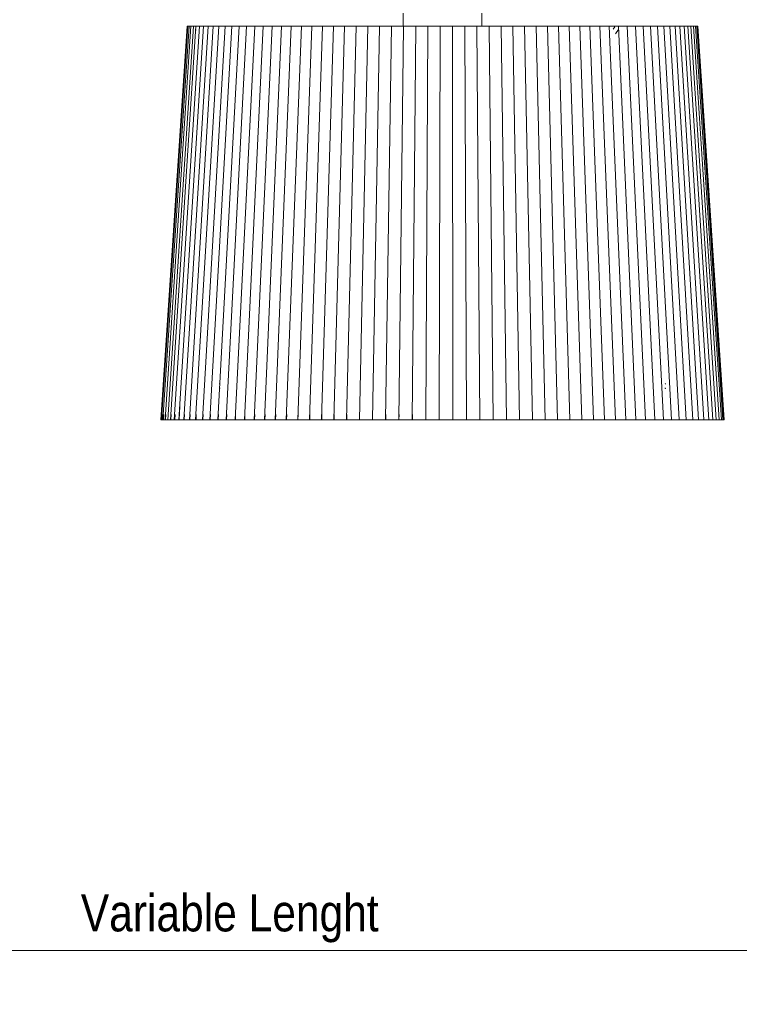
# Model space of a CAD drawing. Header units: millimetres. Extents: x 5395 to 10087, y 397 to 7363.
# Tile 6 of 14: x 6408 to 7047, y 397 to 1273. Entities that reach past the tile are written whole.
import ezdxf

# ---------------------------------------------------------------- set-up
doc = ezdxf.new("R2010")
doc.units = ezdxf.units.MM
doc.linetypes.add('Dash', pattern=[6, 3, -3])
doc.layers.add('A-ANNO-DIMS', color=7, linetype='Dash', lineweight=9, true_color=0xd2d2d2)
doc.layers.add('A-ANNO-DIMS-15', color=7, linetype='Continuous', lineweight=9)
doc.layers.add('E-LITE-EQPM', color=7, linetype='Continuous', lineweight=20)
doc.styles.add('Arial Narrow', font='ARIALN.TTF', dxfattribs={"height": 33})
doc.dimstyles.new('FARO_-_2_2mm_Arial_Narrow_mm_Inch_Left', dxfattribs={"dimscale": 304.8, "dimtxt": 33.773222, "dimasz": 0, "dimexe": 0.147638, "dimexo": 0.0625, "dimgap": 0.024606, "dimtad": 1, "dimdec": 0, "dimzin": 0, "dimdsep": 46, "dimtxsty": 'Arial Narrow', "dimblk1": 'NONE', "dimblk2": 'NONE', "dimsah": 1, "dimcen": 0.09, "dimadec": 0, "dimazin": 0, "dimtfac": 1, "dimtdec": 4, "dimtix": 1, "dimtmove": 0, "dimatfit": 3, "dimfxl": 0.049213, "dimfxlon": 1, "dimtvp": 1, "dimtolj": 1, "dimtzin": 0, "dimarcsym": 2})

# ---------------------------------------------------------------- blocks, each defined once
blk = doc.blocks.new('64314-7L   _Suspended_tensor - 64314-44-7L SAMBA Black_ribbon beige pendant lamp ø450-7L-545827-Alzado_PDF')
at = {"layer": 'E-LITE-EQPM', "lineweight": 9}
for p, q in [((6748.45, 1279.05), (6748.45, 1267.5)), ((6818.45, 1267.49), (6818.45, 1279.05)), ((6556.36, 1267.5), (6533.04, 917.5)), ((6556.46, 1267.5), (6533.12, 917.5)), ((6557.08, 1267.5), (6533.78, 917.5)), ((6558.22, 1267.5), (6535.01, 917.5)), ((6559.89, 1267.5), (6536.82, 917.5)), ((6562.07, 1267.5), (6539.19, 917.5)), ((6564.28, 1267.5), (6541.61, 917.5)), ((6567.4, 1267.5), (6545.02, 917.5)), ((6571.01, 1267.5), (6548.97, 917.5)), ((6575.11, 1267.5), (6553.46, 917.5)), ((6556.46, 1267.5), (6556.85, 1267.47)), ((6556.82, 1267.47), (6557.08, 1267.5)), ((6557.08, 1267.5), (6557.47, 1267.47)), ((6557.39, 1267.49), (6557.19, 1267.49)), ((6557.39, 1267.47), (6558.22, 1267.5)), ((6558.22, 1267.5), (6558.61, 1267.47)), ((6558.48, 1267.47), (6559.89, 1267.5)), ((6579.69, 1267.5), (6558.49, 917.5)), ((6559.2, 1267.5), (6559.89, 1267.45)), ((6559.89, 1267.5), (6560.27, 1267.47)), ((6560.27, 1267.48), (6562.07, 1267.5)), ((6562.07, 1267.5), (6562.42, 1267.48)), ((6562.42, 1267.48), (6564.28, 1267.5)), ((6563.68, 1267.5), (6564.28, 1267.46)), ((6584.74, 1267.5), (6564.03, 917.5)), ((6564.22, 1264.41), (6564.61, 1264.01)), ((6564.28, 1267.5), (6564.66, 1267.47)), ((6564.66, 1267.48), (6567.4, 1267.5)), ((6567.4, 1267.5), (6567.77, 1267.47)), ((6567.77, 1267.48), (6571.01, 1267.5)), ((6590.25, 1267.5), (6570.08, 917.5)), ((6571.01, 1267.5), (6571.37, 1267.47)), ((6571.37, 1267.48), (6575.11, 1267.5)), ((6575.11, 1267.5), (6575.47, 1267.47)), ((6575.47, 1267.48), (6579.69, 1267.5)), ((6596.2, 1267.5), (6576.62, 917.5)), ((6579.69, 1267.5), (6580.04, 1267.47)), ((6580.04, 1267.48), (6584.74, 1267.5)), ((6602.59, 1267.5), (6583.64, 917.5)), ((6584.74, 1267.5), (6585.08, 1267.47)), ((6585.08, 1267.48), (6590.25, 1267.5)), ((6590.25, 1267.5), (6590.58, 1267.47)), ((6590.58, 1267.48), (6596.2, 1267.5)), ((6609.39, 1267.5), (6591.12, 917.5)), ((6596.2, 1267.5), (6596.53, 1267.47)), ((6596.53, 1267.48), (6602.59, 1267.5)), ((6616.6, 1267.5), (6599.04, 917.5)), ((6602.59, 1267.5), (6602.91, 1267.47)), ((6602.91, 1267.48), (6609.39, 1267.5)), ((6624.19, 1267.5), (6607.39, 917.5)), ((6609.39, 1267.5), (6609.7, 1267.47)), ((6609.7, 1267.48), (6616.6, 1267.5)), ((6632.14, 1267.5), (6616.15, 917.5)), ((6616.6, 1267.5), (6616.89, 1267.47)), ((6616.89, 1267.48), (6624.19, 1267.5)), ((6624.19, 1267.5), (6624.47, 1267.47)), ((6624.47, 1267.48), (6632.14, 1267.5)), ((6640.45, 1267.5), (6625.28, 917.5)), ((6632.14, 1267.5), (6632.41, 1267.47)), ((6632.41, 1267.48), (6640.45, 1267.5)), ((6649.09, 1267.5), (6634.79, 917.5)), ((6640.45, 1267.5), (6640.7, 1267.47)), ((6640.7, 1267.48), (6649.09, 1267.5)), ((6658.03, 1267.5), (6644.64, 917.5)), ((6649.09, 1267.5), (6649.32, 1267.47)), ((6649.32, 1267.48), (6658.03, 1267.5)), ((6667.27, 1267.5), (6654.8, 917.5)), ((6658.03, 1267.5), (6658.26, 1267.47)), ((6658.26, 1267.48), (6667.27, 1267.5)), ((6676.77, 1267.5), (6665.27, 917.5)), ((6667.27, 1267.5), (6667.47, 1267.47)), ((6667.47, 1267.48), (6676.77, 1267.5)), ((6686.52, 1267.5), (6676.01, 917.5)), ((6676.77, 1267.5), (6676.96, 1267.47)), ((6676.96, 1267.48), (6686.52, 1267.5)), ((6686.52, 1267.5), (6686.69, 1267.47)), ((6686.69, 1267.48), (6696.49, 1267.5)), ((6696.49, 1267.5), (6686.99, 917.5)), ((6696.49, 1267.48), (6706.66, 1267.5)), ((6706.66, 1267.5), (6698.2, 917.5)), ((6706.66, 1267.48), (6717.01, 1267.5)), ((6717.01, 1267.5), (6709.6, 917.5)), ((6717.01, 1267.48), (6727.52, 1267.5)), ((6727.52, 1267.5), (6721.17, 917.5)), ((6727.52, 1267.48), (6738.15, 1267.5)), ((6738.15, 1267.5), (6732.89, 917.5)), ((6738.15, 1267.48), (6748.89, 1267.5)), ((6748.89, 1267.5), (6744.73, 917.5)), ((6748.89, 1267.48), (6759.7, 1267.5)), ((6759.7, 1267.5), (6756.65, 917.5)), ((6759.7, 1267.48), (6770.58, 1267.5)), ((6770.58, 1267.5), (6768.64, 917.5)), ((6770.58, 1267.48), (6781.48, 1267.5)), ((6781.48, 1267.5), (6780.66, 917.5)), ((6781.48, 1267.48), (6792.38, 1267.5)), ((6792.38, 1267.48), (6803.27, 1267.5)), ((6792.38, 1267.5), (6792.68, 917.5)), ((6803.27, 1267.48), (6814.11, 1267.5)), ((6803.27, 1267.5), (6804.69, 917.5)), ((6814.11, 1267.48), (6824.88, 1267.5)), ((6814.11, 1267.5), (6816.64, 917.5)), ((6824.88, 1267.48), (6835.55, 1267.5)), ((6824.88, 1267.5), (6828.52, 917.5)), ((6835.55, 1267.48), (6846.1, 1267.5)), ((6835.55, 1267.5), (6840.3, 917.5)), ((6846.1, 1267.48), (6856.51, 1267.5)), ((6846.1, 1267.5), (6851.94, 917.5)), ((6856.51, 1267.48), (6866.75, 1267.5)), ((6856.51, 1267.5), (6863.43, 917.5)), ((6866.75, 1267.48), (6876.8, 1267.5)), ((6866.75, 1267.5), (6874.73, 917.5)), ((6876.8, 1267.48), (6886.64, 1267.5)), ((6876.8, 1267.5), (6885.82, 917.5)), ((6886.64, 1267.48), (6896.23, 1267.5)), ((6886.64, 1267.5), (6896.68, 917.5)), ((6896.23, 1267.48), (6905.57, 1267.5)), ((6896.23, 1267.5), (6907.28, 917.5)), ((6904.42, 1267.5), (6903.59, 1267.5)), ((6905.57, 1267.48), (6914.62, 1267.5)), ((6905.57, 1267.5), (6917.59, 917.5)), ((6913.49, 1267.5), (6912.7, 1267.5)), ((6914.62, 1267.48), (6923.37, 1267.5)), ((6914.62, 1267.5), (6927.59, 917.5)), ((6922.26, 1267.5), (6921.52, 1267.5)), ((6923.37, 1267.48), (6931.8, 1267.5)), ((6923.37, 1267.5), (6937.25, 917.5)), ((6930.71, 1267.5), (6930.02, 1267.5)), ((6931.8, 1267.48), (6939.89, 1267.5)), ((6931.8, 1267.5), (6946.57, 917.5)), ((6936.73, 1266.94), (6935.24, 1264.79)), ((6937.26, 1260.67), (6940.02, 1264.67)), ((6938.81, 1267.5), (6938.19, 1267.5)), ((6939.89, 1267.48), (6947.62, 1267.5)), ((6939.89, 1267.5), (6955.51, 917.5)), ((6946.57, 1267.5), (6945.99, 1267.5)), ((6947.62, 1267.48), (6954.97, 1267.5)), ((6947.62, 1267.5), (6964.05, 917.5)), ((6953.94, 1267.5), (6953.42, 1267.5)), ((6954.97, 1267.48), (6961.92, 1267.5)), ((6954.97, 1267.5), (6972.17, 917.5)), ((6960.92, 1267.5), (6960.46, 1267.5)), ((6961.92, 1267.48), (6968.46, 1267.5)), ((6961.92, 1267.5), (6979.86, 917.5)), ((6967.49, 1267.5), (6967.09, 1267.5)), ((6968.46, 1267.48), (6974.57, 1267.5)), ((6968.46, 1267.5), (6987.1, 917.5)), ((6973.55, 1267.5), (6973.3, 1267.5)), ((6974.57, 1267.5), (6993.86, 917.5)), ((6974.58, 1267.48), (6980.25, 1267.5)), ((6980.25, 1267.48), (6985.47, 1267.5)), ((6980.25, 1267.5), (7000.15, 917.5)), ((6985.47, 1267.48), (6990.22, 1267.5)), ((6985.47, 1267.5), (7005.93, 917.5)), ((6990.22, 1267.48), (6994.5, 1267.5)), ((6990.22, 1267.5), (7011.2, 917.5)), ((6994.5, 1267.48), (6998.29, 1267.5)), ((6994.5, 1267.5), (7015.94, 917.5)), ((6998.29, 1267.48), (7001.59, 1267.5)), ((6998.29, 1267.5), (7020.15, 917.5)), ((7001.59, 1267.48), (7004.38, 1267.5)), ((7001.59, 1267.5), (7023.81, 917.5)), ((7004.38, 1267.48), (7006.67, 1267.5)), ((7004.38, 1267.5), (7026.92, 917.5)), ((7006.67, 1267.48), (7008.43, 1267.5)), ((7006.67, 1267.5), (7029.47, 917.5)), ((7008.43, 1267.5), (7031.45, 917.5)), ((7008.44, 1267.48), (7009.69, 1267.5)), ((7009.69, 1267.48), (7010.41, 1267.5)), ((7009.69, 1267.5), (7032.86, 917.5)), ((7010.41, 1267.5), (7033.69, 917.5)), ((7010.42, 1267.49), (7010.62, 1267.5)), ((7010.62, 1267.5), (7033.95, 917.5)), ((6585.83, 949.45), (6585.61, 949.45)), ((6981.29, 949.45), (6981.08, 949.45)), ((6585.85, 945.45), (6585.51, 945.45)), ((6585.62, 945.45), (6585.82, 945.45)), ((6981.06, 945.45), (6981.4, 945.45)), ((6550.07, 929.14), (6549.35, 917.47)), ((6533.83, 922.01), (6533.52, 917.47)), ((6534.48, 922.01), (6534.18, 917.47)), ((6535.71, 922.01), (6535.41, 917.47)), ((6537.51, 922.01), (6537.21, 917.47)), ((6542.29, 922.01), (6542, 917.47)), ((6545.69, 922.01), (6545.4, 917.47)), ((6554.11, 922.01), (6553.84, 917.47)), ((6559.12, 922.01), (6558.86, 917.47)), ((6564.65, 922.01), (6564.39, 917.47)), ((6570.68, 922.01), (6570.43, 917.47)), ((6577.21, 922.01), (6576.96, 917.47)), ((6584.21, 922.01), (6583.97, 917.47)), ((6591.67, 922.01), (6591.44, 917.47)), ((6599.57, 922.01), (6599.35, 917.47)), ((6607.89, 922.01), (6607.68, 917.47)), ((6616.62, 922.01), (6616.42, 917.47)), ((6625.74, 922.01), (6625.55, 917.47)), ((6635.21, 922.01), (6635.04, 917.47)), ((6645.03, 922.01), (6644.87, 917.47)), ((6655.17, 922.01), (6655.02, 917.47)), ((6665.61, 922.01), (6665.47, 917.47)), ((6676.32, 922.01), (6676.19, 917.47)), ((6687.27, 922.01), (6687.16, 917.47)), ((6698.45, 922.01), (6698.35, 917.47)), ((6709.82, 922.01), (6709.73, 917.47)), ((6721.36, 922.01), (6721.29, 917.47)), ((6733.04, 922.01), (6732.99, 917.47)), ((6744.84, 922.01), (6744.81, 917.47)), ((6756.74, 922.01), (6756.71, 917.47)), ((6533.52, 917.47), (6533.12, 917.5)), ((6533.78, 917.5), (6533.52, 917.47)), ((6535.18, 917.41), (6533.78, 917.5)), ((6535.01, 917.5), (6534.18, 917.47)), ((6534.18, 917.47), (6535.17, 917.41)), ((6536.4, 917.41), (6535.01, 917.5)), ((6536.57, 917.31), (6535.18, 917.41)), ((6536.82, 917.5), (6535.41, 917.47)), ((6535.41, 917.47), (6536.4, 917.41)), ((6535.52, 917.34), (6536.57, 917.31)), ((6536.16, 917.34), (6537.38, 917.32)), ((6537.79, 917.31), (6536.4, 917.41)), ((6537, 917.34), (6536.57, 917.32)), ((6538.2, 917.41), (6536.82, 917.5)), ((6539.16, 917.5), (6537.21, 917.47)), ((6537.21, 917.47), (6538.19, 917.41)), ((6537.38, 917.34), (6539.17, 917.32)), ((6539.58, 917.31), (6538.2, 917.41)), ((6540.56, 917.41), (6539.19, 917.5)), ((6541.61, 917.5), (6539.56, 917.48)), ((6539.58, 917.34), (6541.1, 917.32)), ((6541.93, 917.31), (6540.56, 917.41)), ((6541.1, 917.34), (6541.37, 917.34)), ((6542.97, 917.41), (6541.61, 917.5)), ((6541.7, 917.32), (6541.93, 917.31)), ((6541.93, 917.33), (6543.92, 917.32)), ((6545.02, 917.5), (6542, 917.47)), ((6542, 917.47), (6542.96, 917.41)), ((6544.33, 917.31), (6542.97, 917.41)), ((6544.33, 917.34), (6547.29, 917.32)), ((6546.36, 917.41), (6545.02, 917.5)), ((6548.97, 917.5), (6545.4, 917.47)), ((6545.4, 917.47), (6546.34, 917.41)), ((6547.7, 917.31), (6546.36, 917.41)), ((6547.7, 917.34), (6551.2, 917.32)), ((6550.29, 917.41), (6548.97, 917.5)), ((6553.46, 917.5), (6549.35, 917.47)), ((6549.35, 917.47), (6550.28, 917.41)), ((6551.61, 917.31), (6550.29, 917.41)), ((6551.61, 917.34), (6555.65, 917.32)), ((6554.76, 917.41), (6553.46, 917.5)), ((6558.49, 917.5), (6553.84, 917.47)), ((6553.84, 917.47), (6554.74, 917.41)), ((6556.06, 917.31), (6554.76, 917.41)), ((6556.06, 917.34), (6560.63, 917.32)), ((6559.76, 917.41), (6558.49, 917.5)), ((6564.03, 917.5), (6558.86, 917.47)), ((6558.86, 917.47), (6559.74, 917.41)), ((6561.03, 917.31), (6559.76, 917.41)), ((6560.63, 917.31), (6560.39, 917.31)), ((6561.03, 917.34), (6566.12, 917.32)), ((6565.27, 917.41), (6564.03, 917.5)), ((6570.08, 917.5), (6564.39, 917.47)), ((6564.39, 917.47), (6565.25, 917.41)), ((6566.51, 917.31), (6565.27, 917.41)), ((6566.12, 917.31), (6565.81, 917.31)), ((6566.51, 917.34), (6572.11, 917.31)), ((6571.29, 917.41), (6570.08, 917.5)), ((6576.62, 917.5), (6570.43, 917.47)), ((6570.43, 917.47), (6571.27, 917.41)), ((6572.5, 917.31), (6571.29, 917.41)), ((6572.11, 917.31), (6571.73, 917.31)), ((6572.5, 917.34), (6578.58, 917.31)), ((6577.8, 917.41), (6576.62, 917.5)), ((6583.64, 917.5), (6576.96, 917.47)), ((6576.96, 917.47), (6577.77, 917.41)), ((6578.97, 917.31), (6577.8, 917.41)), ((6578.58, 917.32), (6578.14, 917.31)), ((6578.97, 917.34), (6585.53, 917.31)), ((6584.78, 917.41), (6583.64, 917.5)), ((6591.12, 917.5), (6583.97, 917.47)), ((6583.97, 917.47), (6584.75, 917.41)), ((6585.91, 917.31), (6584.78, 917.41)), ((6585.53, 917.32), (6585.03, 917.31)), ((6585.91, 917.34), (6592.94, 917.31)), ((6592.21, 917.41), (6591.12, 917.5)), ((6599.04, 917.5), (6591.44, 917.47)), ((6593.31, 917.31), (6592.21, 917.41)), ((6592.94, 917.32), (6592.37, 917.31)), ((6593.31, 917.34), (6600.79, 917.31)), ((6600.09, 917.41), (6599.04, 917.5)), ((6607.39, 917.5), (6599.35, 917.47)), ((6601.15, 917.31), (6600.09, 917.41)), ((6600.79, 917.32), (6600.16, 917.31)), ((6601.15, 917.34), (6609.05, 917.31)), ((6608.4, 917.41), (6607.39, 917.5)), ((6616.15, 917.5), (6607.68, 917.47)), ((6607.68, 917.47), (6607.82, 917.46)), ((6609.05, 917.32), (6608.36, 917.31)), ((6609.4, 917.31), (6608.4, 917.41)), ((6609.4, 917.34), (6617.72, 917.31)), ((6617.1, 917.41), (6616.15, 917.5)), ((6625.28, 917.5), (6616.42, 917.47)), ((6617.72, 917.32), (6616.97, 917.31)), ((6618.06, 917.31), (6617.1, 917.41)), ((6618.06, 917.34), (6626.77, 917.31)), ((6626.19, 917.41), (6625.28, 917.5)), ((6634.79, 917.5), (6625.55, 917.47)), ((6626.77, 917.32), (6625.97, 917.31)), ((6627.1, 917.31), (6626.19, 917.41)), ((6626.77, 917.34), (6627.07, 917.34)), ((6627.07, 917.31), (6627.1, 917.31)), ((6627.1, 917.34), (6636.19, 917.31)), ((6635.65, 917.41), (6634.79, 917.5)), ((6644.64, 917.5), (6635.04, 917.47)), ((6636.19, 917.32), (6635.32, 917.31)), ((6636.5, 917.31), (6635.65, 917.41)), ((6636.5, 917.34), (6645.94, 917.31)), ((6645.44, 917.41), (6644.64, 917.5)), ((6654.8, 917.5), (6644.87, 917.47)), ((6645.94, 917.32), (6645.02, 917.31)), ((6646.24, 917.31), (6645.44, 917.41)), ((6646.24, 917.34), (6656.01, 917.31)), ((6655.55, 917.41), (6654.8, 917.5)), ((6665.27, 917.5), (6655.02, 917.47)), ((6656.01, 917.32), (6655.04, 917.31)), ((6656.3, 917.31), (6655.55, 917.41)), ((6656.3, 917.34), (6666.37, 917.31)), ((6665.96, 917.41), (6665.27, 917.5)), ((6666.37, 917.32), (6665.35, 917.31)), ((6676.01, 917.5), (6665.47, 917.47)), ((6665.47, 917.47), (6665.57, 917.46)), ((6666.65, 917.31), (6665.96, 917.41)), ((6666.65, 917.34), (6677, 917.31)), ((6677, 917.32), (6675.94, 917.31)), ((6676.63, 917.41), (6676.01, 917.5)), ((6686.99, 917.5), (6676.19, 917.47)), ((6677.26, 917.31), (6676.63, 917.41)), ((6677.26, 917.34), (6687.88, 917.31)), ((6687.88, 917.32), (6686.78, 917.31)), ((6687.56, 917.41), (6686.99, 917.5)), ((6698.2, 917.5), (6687.16, 917.47)), ((6688.13, 917.31), (6687.56, 917.41)), ((6688.13, 917.34), (6698.98, 917.31)), ((6698.98, 917.32), (6697.83, 917.31)), ((6698.7, 917.41), (6698.2, 917.5)), ((6709.6, 917.5), (6698.35, 917.47)), ((6699.21, 917.31), (6698.7, 917.41)), ((6699.21, 917.34), (6710.28, 917.31)), ((6710.28, 917.32), (6709.09, 917.31)), ((6710.04, 917.41), (6709.6, 917.5)), ((6721.17, 917.5), (6709.73, 917.47)), ((6710.49, 917.31), (6710.04, 917.41)), ((6710.49, 917.34), (6721.74, 917.31)), ((6721.74, 917.32), (6720.51, 917.31)), ((6721.55, 917.41), (6721.17, 917.5)), ((6732.89, 917.5), (6721.29, 917.47)), ((6721.93, 917.31), (6721.55, 917.41)), ((6721.93, 917.34), (6733.35, 917.31)), ((6733.35, 917.32), (6732.09, 917.31)), ((6733.21, 917.41), (6732.89, 917.5)), ((6744.73, 917.5), (6732.99, 917.47)), ((6733.52, 917.31), (6733.21, 917.41)), ((6733.52, 917.34), (6745.07, 917.31)), ((6745.07, 917.32), (6743.78, 917.31)), ((6744.98, 917.41), (6744.73, 917.5)), ((6756.65, 917.5), (6744.81, 917.47)), ((6745.22, 917.31), (6744.98, 917.41)), ((6745.22, 917.34), (6756.88, 917.31)), ((6756.88, 917.32), (6755.56, 917.31)), ((6756.83, 917.41), (6756.65, 917.5)), ((6768.64, 917.5), (6756.71, 917.47)), ((6757.02, 917.31), (6756.83, 917.41)), ((6757.02, 917.34), (6768.75, 917.31)), ((6768.75, 917.32), (6767.4, 917.31)), ((6768.75, 917.41), (6768.64, 917.5)), ((6780.66, 917.5), (6768.68, 917.47)), ((6768.87, 917.31), (6768.75, 917.41)), ((6768.87, 917.34), (6780.65, 917.31)), ((6780.65, 917.32), (6779.29, 917.31)), ((6780.65, 917.34), (6792.56, 917.31)), ((6780.7, 917.41), (6780.66, 917.5)), ((6792.68, 917.5), (6780.68, 917.47)), ((6780.75, 917.31), (6780.7, 917.41)), ((6792.56, 917.32), (6791.18, 917.31)), ((6792.62, 917.41), (6792.56, 917.34)), ((6792.68, 917.47), (6792.62, 917.41)), ((6792.65, 917.34), (6804.45, 917.31)), ((6804.69, 917.5), (6792.68, 917.47)), ((6804.45, 917.32), (6803.05, 917.31)), ((6804.56, 917.41), (6804.45, 917.34)), ((6804.52, 917.34), (6816.3, 917.31)), ((6804.67, 917.47), (6804.56, 917.41)), ((6816.64, 917.5), (6804.69, 917.47)), ((6816.3, 917.32), (6814.88, 917.31)), ((6816.45, 917.41), (6816.3, 917.34)), ((6816.34, 917.34), (6828.06, 917.31)), ((6816.61, 917.47), (6816.45, 917.41)), ((6816.49, 917.41), (6816.64, 917.5)), ((6828.52, 917.5), (6816.64, 917.47)), ((6828.06, 917.32), (6826.64, 917.31)), ((6828.26, 917.41), (6828.06, 917.34)), ((6828.09, 917.34), (6839.73, 917.31)), ((6828.47, 917.47), (6828.26, 917.41)), ((6828.3, 917.41), (6828.52, 917.5)), ((6840.3, 917.5), (6828.52, 917.47)), ((6839.73, 917.32), (6838.3, 917.31)), ((6839.97, 917.41), (6839.73, 917.34)), ((6839.73, 917.34), (6851.24, 917.31)), ((6840.22, 917.47), (6839.97, 917.41)), ((6851.94, 917.5), (6840.3, 917.47)), ((6851.26, 917.32), (6849.83, 917.31)), ((6851.55, 917.41), (6851.26, 917.34)), ((6851.26, 917.34), (6862.6, 917.31)), ((6851.85, 917.47), (6851.55, 917.41)), ((6863.43, 917.5), (6851.94, 917.47)), ((6862.64, 917.32), (6861.21, 917.31)), ((6862.98, 917.41), (6862.64, 917.34)), ((6862.64, 917.34), (6873.78, 917.31)), ((6863.32, 917.47), (6862.98, 917.41)), ((6874.73, 917.5), (6863.43, 917.47)), ((6873.83, 917.32), (6872.41, 917.31)), ((6874.22, 917.41), (6873.83, 917.34)), ((6873.83, 917.34), (6884.74, 917.31)), ((6874.6, 917.47), (6874.22, 917.41)), ((6885.82, 917.5), (6874.73, 917.47)), ((6884.82, 917.32), (6883.4, 917.31)), ((6885.25, 917.41), (6884.82, 917.34)), ((6884.82, 917.34), (6895.48, 917.31)), ((6885.68, 917.47), (6885.25, 917.41)), ((6896.68, 917.5), (6885.82, 917.47)), ((6895.57, 917.32), (6894.17, 917.31)), ((6896.04, 917.41), (6895.57, 917.34)), ((6895.57, 917.34), (6905.95, 917.31)), ((6896.52, 917.47), (6896.04, 917.41)), ((6896.55, 917.47), (6896.52, 917.47)), ((6896.55, 917.48), (6896.68, 917.5)), ((6907.28, 917.5), (6896.68, 917.47)), ((6906.07, 917.32), (6904.68, 917.31)), ((6906.58, 917.41), (6906.07, 917.34)), ((6906.07, 917.34), (6916.15, 917.31)), ((6907.09, 917.47), (6906.58, 917.41)), ((6907.09, 917.47), (6907.28, 917.5)), ((6917.59, 917.5), (6907.28, 917.47)), ((6916.83, 917.41), (6916.28, 917.34)), ((6916.28, 917.34), (6926.03, 917.31)), ((6917.39, 917.47), (6916.83, 917.41)), ((6917.38, 917.47), (6917.59, 917.5)), ((6927.59, 917.5), (6917.59, 917.47)), ((6926.78, 917.41), (6926.18, 917.34)), ((6926.18, 917.34), (6935.59, 917.31)), ((6927.37, 917.47), (6926.78, 917.41)), ((6927.36, 917.47), (6927.59, 917.5)), ((6937.25, 917.5), (6927.59, 917.47)), ((6936.39, 917.41), (6935.76, 917.34)), ((6935.76, 917.34), (6944.8, 917.31)), ((6937.02, 917.47), (6936.39, 917.41)), ((6937.02, 917.47), (6937.25, 917.5)), ((6946.57, 917.5), (6937.25, 917.47)), ((6944.8, 917.31), (6944.99, 917.33)), ((6944.99, 917.32), (6944.8, 917.32)), ((6945.65, 917.41), (6944.99, 917.34)), ((6944.99, 917.34), (6953.64, 917.31)), ((6946.32, 917.47), (6945.65, 917.41)), ((6946.32, 917.47), (6946.57, 917.5)), ((6955.51, 917.5), (6946.57, 917.47)), ((6953.64, 917.31), (6953.84, 917.33)), ((6953.84, 917.32), (6953.64, 917.32)), ((6954.54, 917.41), (6953.84, 917.34)), ((6953.84, 917.34), (6962.08, 917.31)), ((6955.24, 917.47), (6954.54, 917.41)), ((6955.24, 917.47), (6955.51, 917.5)), ((6964.05, 917.5), (6955.51, 917.47)), ((6962.08, 917.31), (6962.3, 917.33)), ((6962.3, 917.32), (6962.08, 917.32)), ((6963.03, 917.41), (6962.3, 917.34)), ((6962.3, 917.34), (6970.11, 917.31)), ((6963.77, 917.47), (6963.03, 917.41)), ((6963.77, 917.47), (6964.05, 917.5)), ((6972.17, 917.5), (6964.05, 917.47)), ((6970.11, 917.31), (6970.35, 917.33)), ((6970.35, 917.32), (6970.11, 917.32)), ((6971.11, 917.41), (6970.35, 917.34)), ((6970.35, 917.34), (6977.71, 917.31)), ((6971.88, 917.47), (6971.11, 917.41)), ((6971.88, 917.47), (6972.17, 917.5)), ((6979.86, 917.5), (6972.17, 917.47)), ((6977.71, 917.31), (6977.96, 917.34)), ((6977.96, 917.32), (6977.71, 917.32)), ((6978.76, 917.41), (6977.96, 917.34)), ((6977.96, 917.34), (6984.87, 917.31)), ((6979.56, 917.47), (6978.76, 917.41)), ((6979.55, 917.47), (6979.86, 917.5)), ((6987.1, 917.5), (6979.86, 917.47)), ((6984.87, 917.31), (6985.13, 917.34)), ((6985.13, 917.32), (6984.87, 917.32)), ((6985.96, 917.41), (6985.13, 917.34)), ((6985.13, 917.34), (6991.55, 917.31)), ((6986.78, 917.47), (6985.96, 917.41)), ((6985.98, 917.41), (6987.1, 917.5)), ((6993.86, 917.5), (6987.1, 917.47)), ((6991.55, 917.31), (6991.84, 917.34)), ((6991.84, 917.32), (6991.55, 917.32)), ((6992.69, 917.41), (6991.84, 917.34)), ((6991.84, 917.34), (6997.76, 917.31)), ((6993.54, 917.47), (6992.69, 917.41)), ((6992.71, 917.41), (6993.86, 917.5)), ((7000.15, 917.5), (6993.86, 917.47)), ((6997.76, 917.31), (6998.06, 917.34)), ((6998.06, 917.32), (6997.76, 917.32)), ((6998.93, 917.41), (6998.06, 917.34)), ((6998.06, 917.34), (7003.48, 917.31)), ((6999.81, 917.47), (6998.93, 917.41)), ((6998.95, 917.41), (7000.15, 917.5)), ((7005.93, 917.5), (7000.15, 917.47)), ((7003.48, 917.31), (7003.79, 917.34)), ((7003.79, 917.32), (7003.48, 917.32)), ((7004.69, 917.41), (7003.79, 917.34)), ((7003.79, 917.34), (7008.69, 917.31)), ((7005.58, 917.47), (7004.69, 917.41)), ((7004.7, 917.41), (7005.93, 917.5)), ((7011.2, 917.5), (7005.93, 917.47)), ((7008.69, 917.31), (7009.01, 917.34)), ((7009.01, 917.32), (7008.69, 917.32)), ((7009.93, 917.41), (7009.01, 917.34)), ((7009.01, 917.34), (7013.38, 917.31)), ((7010.84, 917.47), (7009.93, 917.41)), ((7009.94, 917.41), (7011.2, 917.5)), ((7015.94, 917.5), (7011.2, 917.47)), ((7013.38, 917.31), (7013.71, 917.34)), ((7013.71, 917.32), (7013.38, 917.32)), ((7014.64, 917.41), (7013.71, 917.34)), ((7013.71, 917.34), (7017.53, 917.31)), ((7015.58, 917.47), (7014.64, 917.41)), ((7014.66, 917.41), (7015.94, 917.5)), ((7020.15, 917.5), (7015.94, 917.48)), ((7017.53, 917.31), (7017.88, 917.34)), ((7017.88, 917.32), (7017.53, 917.32)), ((7018.83, 917.41), (7017.88, 917.34)), ((7017.88, 917.34), (7021.15, 917.31)), ((7019.78, 917.47), (7018.83, 917.41)), ((7018.84, 917.41), (7020.15, 917.5)), ((7023.81, 917.5), (7020.15, 917.48)), ((7021.15, 917.31), (7021.51, 917.34)), ((7021.51, 917.32), (7021.15, 917.32)), ((7022.47, 917.41), (7021.51, 917.34)), ((7021.67, 917.34), (7024.22, 917.31)), ((7023.44, 917.47), (7022.47, 917.41)), ((7022.48, 917.41), (7023.81, 917.5)), ((7026.92, 917.5), (7023.81, 917.48)), ((7024.22, 917.31), (7024.59, 917.34)), ((7024.59, 917.32), (7024.22, 917.32)), ((7025.56, 917.41), (7024.59, 917.34)), ((7024.59, 917.34), (7026.74, 917.31)), ((7026.54, 917.47), (7025.56, 917.41)), ((7025.57, 917.41), (7026.92, 917.5)), ((7026.74, 917.31), (7027.11, 917.34)), ((7027.11, 917.32), (7026.74, 917.32)), ((7029.47, 917.5), (7026.92, 917.48)), ((7028.1, 917.41), (7027.11, 917.34)), ((7027.11, 917.34), (7028.69, 917.31)), ((7028.1, 917.41), (7029.47, 917.5)), ((7029.08, 917.47), (7028.1, 917.41)), ((7028.69, 917.31), (7029.08, 917.34)), ((7029.06, 917.32), (7028.69, 917.32)), ((7030.07, 917.41), (7029.08, 917.34)), ((7029.08, 917.34), (7030.08, 917.31)), ((7031.45, 917.5), (7029.47, 917.48)), ((7030.07, 917.41), (7031.3, 917.49)), ((7031.06, 917.47), (7030.07, 917.41)), ((7030.08, 917.31), (7030.47, 917.34)), ((7030.83, 917.33), (7030.08, 917.32)), ((7031.47, 917.41), (7030.47, 917.34)), ((7030.48, 917.34), (7030.9, 917.31)), ((7031.15, 917.33), (7030.83, 917.31)), ((7030.9, 917.31), (7031.3, 917.34)), ((7031.3, 917.34), (7031.16, 917.31)), ((7032.3, 917.41), (7031.3, 917.34)), ((7031.3, 917.39), (7031.47, 917.41)), ((7031.3, 917.34), (7031.3, 917.36)), ((7032.86, 917.5), (7031.45, 917.48)), ((7031.47, 917.41), (7032.86, 917.5)), ((7032.46, 917.47), (7031.47, 917.41)), ((7032.3, 917.41), (7033.69, 917.5)), ((7033.29, 917.47), (7032.3, 917.41)), ((7033.69, 917.5), (7032.86, 917.48)), ((7033.95, 917.5), (7033.69, 917.49))]:
    blk.add_line(p, q, dxfattribs=at)
at = {"layer": 'E-LITE-EQPM', "lineweight": 9, "flags": 128}
for points in [[(6585.04, 949.41), (6585.12, 949.42), (6585.2, 949.43), (6585.28, 949.44), (6585.36, 949.45), (6585.44, 949.45)], [(6981.53, 949.45), (6981.61, 949.45), (6981.69, 949.44), (6981.77, 949.43), (6981.85, 949.41), (6981.92, 949.39)], [(6585.38, 945.45), (6585.3, 945.46), (6585.22, 945.47), (6585.14, 945.48), (6585.06, 945.49), (6584.98, 945.51)], [(6585.27, 945.24), (6585.18, 945.26), (6585.09, 945.27), (6585, 945.29)], [(6981.87, 945.5), (6981.79, 945.48), (6981.71, 945.47), (6981.63, 945.46), (6981.55, 945.45), (6981.47, 945.45)], [(6981.9, 945.29), (6981.81, 945.27), (6981.72, 945.26), (6981.64, 945.24)]]:
    blk.add_lwpolyline(points, dxfattribs=at)
blk = doc.blocks.new('DIMBLOCK1-Alzado_PDF')
at = {"layer": 'A-ANNO-DIMS-15', "color": 251, "true_color": 0x5b5b5b, "transparency": 16777216}
for p, q in [((5494.11, 460.19), (5494.11, 400.19)), ((5494.11, 445.19), (5494.11, 460.19)), ((7694.11, 460.19), (7694.11, 400.19)), ((7694.11, 445.19), (7694.11, 460.19)), ((5494.11, 445.19), (7694.11, 445.19))]:
    blk.add_line(p, q, dxfattribs=at)
at = {"layer": 'A-ANNO-DIMS-15', "color": 0, "transparency": 16777216, "insert": (6461.96, 495.34), "char_height": 33, "width": 317.1466, "attachment_point": 1, "line_spacing_factor": 0.974696, "style": 'Arial Narrow'}
blk.add_mtext('Variable Lenght', dxfattribs=at)
blk = doc.blocks.new('_None')

msp = doc.modelspace()

# ---------------------------------------------------------------- block references
at = {"layer": 'E-LITE-EQPM', "lineweight": 9}
msp.add_blockref('64314-7L   _Suspended_tensor - 64314-44-7L SAMBA Black_ribbon beige pendant lamp ø450-7L-545827-Alzado_PDF', (0, 0), dxfattribs=at)

# ---------------------------------------------------------------- dimensions: what is measured, and where the dimension line sits
at = {"layer": 'A-ANNO-DIMS', "color": 251, "linetype": 'Continuous', "true_color": 0x5b5b5b}
dim = msp.add_linear_dim(base=(7694.11, 445.19), p1=(5494.11, 460.19), p2=(7694.11, 460.19), text='Variable Lenght', dimstyle='FARO_-_2_2mm_Arial_Narrow_mm_Inch_Left', override={"dimpost": '<>', "dimfxl": 2200.000497}, dxfattribs=at)
dim.commit()
dim.dimension.update_dxf_attribs({"geometry": 'DIMBLOCK1-Alzado_PDF', "text_midpoint": (6594.11, 474.04)})

doc.saveas('drawing.dxf')
